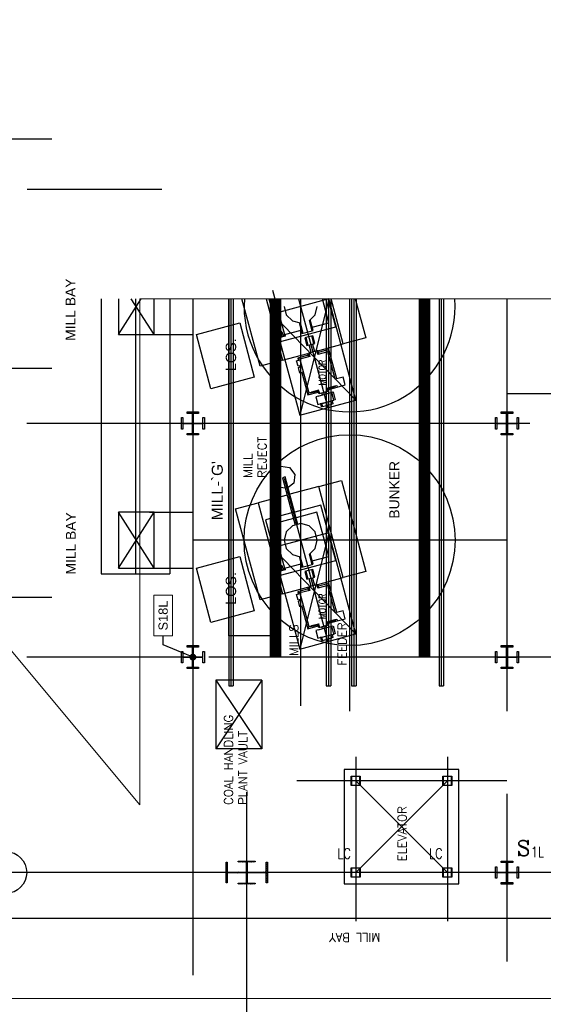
# Model space of a CAD drawing. Header units: inches. Extents: x 0 to 1544102, y -487208 to 23144100.
# Tile 28 of 256: x 44890 to 47745, y -138054 to -132683. Entities that reach past the tile are written whole.
import ezdxf
from ezdxf import colors
from ezdxf.entities.mleader import LeaderData, LeaderLine
from ezdxf.enums import TextEntityAlignment as Align
from ezdxf.math import Vec2, Vec3

# ---------------------------------------------------------------- set-up
doc = ezdxf.new("R2010")
doc.units = ezdxf.units.IN
doc.header["$LTSCALE"] = 1800
doc.header["$MEASUREMENT"] = 0
for name, pattern in [('CENTER', [2, 1.25, -0.25, 0.25, -0.25]), ('CENTER2', [1.125, 0.75, -0.125, 0.125, -0.125]), ('PHANTOM', [63.5, 31.75, -6.35, 6.35, -6.35, 6.35, -6.35])]:
    doc.linetypes.add(name, pattern=pattern)
doc.layers.get('0').update_dxf_attribs({"color": 253, "lineweight": 9})
for name, color, linetype in [('1_01_COAL_MILL_A', 7, 'Continuous'), ('1_01_FURNACE', 7, 'CENTER'), ('1_01_STEEL_TIER1', 7, 'Continuous'), ('1_COLD_PA_TO_APH', 7, 'Continuous'), ('4_01_HOT_PA_TO_MILLS', 7, 'Continuous'), ('CENTER', 10, 'CENTER'), ('COL', 1, 'Continuous'), ('Column-Tags', 252, 'Continuous'), ('DIMTEXT', 132, 'Continuous'), ('DIMTEXT-CL', 132, 'CENTER'), ('FUEL-MILL-CL', 32, 'CENTER'), ('GRID', 251, 'CENTER'), ('Road', 3, 'Continuous'), ('STEEL-COLUMNS-CL', 252, 'CENTER'), ('STEEL-PLATFORMS', 42, 'Continuous'), ('TEXT', 3, 'Continuous')]:
    doc.layers.add(name, color=color, linetype=linetype)
for name, color, linetype, lineweight in [('CEN', 2, 'CENTER', 15), ('CL', 8, 'CENTER', 15), ('DIM', 4, 'Continuous', 18), ('Y Center---yog', 3, 'CENTER2', 13)]:
    doc.layers.add(name, color=color, linetype=linetype, lineweight=lineweight)
doc.styles.add('C4', font='COMPLEX', dxfattribs={"width": 0.75, "height": 625})
doc.styles.add('S3', font='simplex.shx', dxfattribs={"width": 0.75, "height": 320})
doc.styles.add('SIMPLEX', font='SIMPLEX.SHX')
doc.styles.add('Squish', font='simplex.shx', dxfattribs={"width": 0.8})
doc.styles.get("Standard").update_dxf_attribs({"font": 'arial.ttf'})

# ---------------------------------------------------------------- blocks, each defined once
blk = doc.blocks.new('A$C73C87871')
h = blk.add_hatch()
h.set_pattern_fill('ANSI31', color=8, scale=500, style=0)
h.set_pattern_definition([(45, (88221.37, 16000), (-44.194174, 44.194174), [])])
h.paths.add_polyline_path([(0, 900), (-450, 900), (-450, 850), (0, 850)])
h.paths.add_polyline_path([(450, 900), (0, 900), (0, 850), (16, 850), (450, 850)])
h.paths.add_polyline_path([(16, 850), (0, 850), (0, 0), (16, 0), (16, 12.5)])
h.paths.add_polyline_path([(0, 850), (-16, 850), (-16, 0), (0, 0)])
h.paths.add_polyline_path([(16, 0), (0, 0), (0, -850), (16, -850)])
h.paths.add_polyline_path([(0, 0), (-16, 0), (-16, -12.5), (-16, -850), (0, -850)])
h.paths.add_polyline_path([(416, 0), (16, 0), (16, -12.5), (416, -12.5)])
h.paths.add_polyline_path([(416, 12.5), (16, 12.5), (16, 0), (416, 0)])
h.paths.add_polyline_path([(-16, 0), (-416, 0), (-416, -12.5), (-16, -12.5)])
h.paths.add_polyline_path([(-16, 12.5), (-416, 12.5), (-416, 0), (-16, 0)])
h.paths.add_polyline_path([(450, -850), (0, -850), (0, -900), (450, -900)])
h.paths.add_polyline_path([(0, -850), (-16, -850), (-450, -850), (-450, -900), (0, -900)])
at = {"color": 8}
blk.add_line((0, -900), (0, 900), dxfattribs=at)
at = {"layer": 'CEN', "color": 8}
for p, q in [((0, -900), (0, 900)), ((-416, 0), (416, 0))]:
    blk.add_line(p, q, dxfattribs=at)
at = {"layer": 'COL', "color": 8}
for points in [[(-450, 900), (450, 900), (450, 850), (-450, 850)], [(-16, 850), (16, 850), (16, -850), (-16, -850)], [(-16, -12.5), (-416, -12.5), (-416, 12.5), (-16, 12.5)], [(16, -12.5), (416, -12.5), (416, 12.5), (16, 12.5)], [(-450, -850), (450, -850), (450, -900), (-450, -900)]]:
    blk.add_lwpolyline(points, close=True, dxfattribs=at)
blk = doc.blocks.new('COLTAG')
at = {"transparency": 16777216}
blk.add_lwpolyline([(555, 1242), (2322, 1242), (2322, 424), (555, 424)], close=True, dxfattribs=at)
blk.add_attdef('COL', text='', height=400, dxfattribs=at).set_placement((1439, 833), align=Align.MIDDLE_CENTER)
blk = doc.blocks.new('_Dot')
at = {"color": 0, "linetype": 'ByBlock', "lineweight": -2}
blk.add_line((-0.5, 0), (-1, 0), dxfattribs=at)
at = {"color": 0, "linetype": 'ByBlock', "const_width": 0.5}
blk.add_lwpolyline([(-0.25, 0, 1), (0.25, 0, 1)], format="xyb", close=True, dxfattribs=at)

msp = doc.modelspace()

# ---------------------------------------------------------------- hatches: boundary and pattern name
at = {"layer": 'COL'}
h = msp.add_hatch(dxfattribs=at)
h.set_pattern_fill('ANSI31', color=8, scale=25, angle=180, style=0)
h.set_pattern_definition([(225, (-23872.0007, -151734.3734), (2.20970869, -2.20970869), [])])
h.paths.add_polyline_path([(46174.83, -137272.43), (46128.58, -137272.43), (46128.58, -137277.43), (46130.33, -137277.43), (46174.83, -137277.43)])
h.paths.add_polyline_path([(46128.58, -137272.43), (46082.33, -137272.43), (46082.33, -137277.43), (46128.58, -137277.43)])
h.paths.add_polyline_path([(46130.33, -137277.43), (46128.58, -137277.43), (46128.58, -137334.93), (46130.33, -137334.93)])
h.paths.add_polyline_path([(46128.58, -137277.43), (46126.83, -137277.43), (46126.83, -137334.93), (46128.58, -137334.93)])
h.paths.add_polyline_path([(46130.33, -137334.93), (46128.58, -137334.93), (46128.58, -137392.43), (46130.33, -137392.43)])
h.paths.add_polyline_path([(46128.58, -137334.93), (46126.83, -137334.93), (46126.83, -137392.43), (46128.58, -137392.43)])
h.paths.add_polyline_path([(46174.83, -137392.43), (46128.58, -137392.43), (46128.58, -137397.43), (46174.83, -137397.43)])
h.paths.add_polyline_path([(46128.58, -137392.43), (46126.83, -137392.43), (46082.33, -137392.43), (46082.33, -137397.43), (46128.58, -137397.43)])

# ---------------------------------------------------------------- linework, layer by layer
at = {"layer": '1_01_COAL_MILL_A', "color": 8}
for p, q in [((46200.83, -134573.1), (46102.29, -134205.33)), ((46233.77, -134205.33), (46323.5, -134540.23)), ((46249.49, -134205.33), (46312.05, -134438.8)), ((46269.44, -134159.05), (46334.15, -134400.53)), ((46575.63, -134335.83), (46540.66, -134205.33)), ((46613.9, -134357.92), (46573.01, -134205.33)), ((46654.69, -134451.49), (46588.73, -134205.33)), ((46720.21, -134205.33), (46777.37, -134418.62)), ((46331.91, -134247.44), (46344.05, -134292.75)), ((46501.02, -134292.75), (46513.16, -134247.44)), ((46344.05, -134292.75), (46377.22, -134325.92)), ((46469.79, -134323.98), (46501.02, -134292.75)), ((45853.6, -134399.88), (46089.77, -134336.6)), ((46089.77, -134336.6), (46169.07, -134632.54)), ((46312.05, -134438.8), (46613.9, -134357.92)), ((46377.22, -134325.92), (46419.76, -134337.32)), ((46413.78, -134335.72), (46429.55, -134394.57)), ((46419.76, -134337.32), (46434.73, -134393.18)), ((46484.75, -134379.78), (46469.79, -134323.98)), ((46489.92, -134378.4), (46474.17, -134319.6)), ((46485.02, -134360.1), (46575.63, -134335.83)), ((45932.9, -134695.82), (45853.6, -134399.88)), ((46315.75, -134406.6), (46308.48, -134408.55)), ((46308.48, -134408.55), (46309.82, -134413.52)), ((46309.82, -134413.52), (46337.56, -134406.09)), ((46309.82, -134413.52), (46312.86, -134412.71)), ((46310.62, -134416.54), (46309.82, -134413.52)), ((46338.37, -134409.1), (46310.62, -134416.54)), ((46312.86, -134412.71), (46314.04, -134412.39)), ((46314.04, -134412.39), (46320.47, -134410.67)), ((46315.21, -134386.6), (46316.39, -134382.55)), ((46315.3, -134392.64), (46315.21, -134386.6)), ((46322.37, -134390.75), (46315.3, -134392.64)), ((46315.62, -134392.55), (46315.3, -134392.64)), ((46315.3, -134392.64), (46316.77, -134398.1)), ((46320.47, -134410.67), (46315.62, -134392.55)), ((46316.77, -134398.1), (46315.75, -134406.6)), ((46316.39, -134382.55), (46319.43, -134385.47)), ((46319.43, -134385.47), (46322.37, -134390.75)), ((46322.37, -134390.75), (46322.06, -134390.83)), ((46322.06, -134390.83), (46326.91, -134408.94)), ((46323.83, -134396.2), (46322.37, -134390.75)), ((46328.96, -134403.06), (46323.83, -134396.2)), ((46326.91, -134408.94), (46333.34, -134407.22)), ((46336.23, -134401.11), (46328.96, -134403.06)), ((46333.34, -134407.22), (46334.52, -134406.9)), ((46334.15, -134400.53), (46424.65, -134376.28)), ((46334.52, -134406.9), (46337.56, -134406.09)), ((46337.56, -134406.09), (46336.23, -134401.11)), ((46337.56, -134406.09), (46338.37, -134409.1)), ((46429.55, -134394.57), (46484.75, -134379.78)), ((46450.69, -134416.54), (46445.52, -134417.92)), ((46445.52, -134417.92), (46456.84, -134460.18)), ((46487.78, -134406.6), (46450.69, -134416.54)), ((46450.69, -134416.54), (46462.02, -134458.8)), ((46493.92, -134450.25), (46482.6, -134407.99)), ((46484.75, -134379.78), (46489.92, -134378.4)), ((46499.1, -134448.86), (46487.78, -134406.6)), ((46777.37, -134418.62), (46654.69, -134451.49)), ((46456.84, -134460.18), (46462.02, -134458.8)), ((46462.02, -134458.8), (46493.92, -134450.25)), ((46479.37, -134498.4), (46468.3, -134457.11)), ((46498.68, -134493.23), (46487.62, -134451.93)), ((46493.92, -134450.25), (46499.1, -134448.86)), ((46516.82, -134488.43), (46654.69, -134451.49)), ((46323.5, -134540.23), (46461.28, -134503.32)), ((46463.89, -134513.1), (46406.54, -134528.46)), ((46418.02, -134535.09), (46406.54, -134528.46)), ((46406.54, -134528.46), (46409.77, -134540.54)), ((46471.49, -134520.76), (46418.02, -134535.09)), ((46461.25, -134503.26), (46466.43, -134501.87)), ((46466.32, -134522.15), (46461.25, -134503.26)), ((46516.79, -134488.37), (46466.43, -134501.87)), ((46466.43, -134501.87), (46471.49, -134520.76)), ((46516.68, -134508.66), (46511.62, -134489.76)), ((46570.15, -134494.33), (46516.68, -134508.66)), ((46521.86, -134507.27), (46516.79, -134488.37)), ((46576.78, -134482.85), (46519.43, -134498.21)), ((46570.15, -134494.33), (46576.78, -134482.85)), ((46610.25, -134643.99), (46570.15, -134494.33)), ((46619.31, -134641.56), (46576.78, -134482.85)), ((46323.5, -134540.23), (46200.83, -134573.1)), ((46400.36, -134543.06), (46418.47, -134538.21)), ((46408.61, -134573.85), (46400.36, -134543.06)), ((46426.72, -134569), (46408.61, -134573.85)), ((46410.22, -134579.89), (46428.33, -134575.03)), ((46418.47, -134610.68), (46410.22, -134579.89)), ((46418.02, -134535.09), (46467.16, -134718.5)), ((46418.02, -134571.33), (46419.64, -134577.36)), ((46418.47, -134538.21), (46426.72, -134569)), ((46428.33, -134575.03), (46436.58, -134605.82)), ((46169.07, -134632.54), (45932.9, -134695.82)), ((46436.58, -134605.82), (46418.47, -134610.68)), ((46427.89, -134608.15), (46460.53, -134729.98)), ((46653.96, -134632.28), (46610.25, -134643.99)), ((46665.48, -134675.26), (46653.96, -134632.28)), ((46565.83, -134692.06), (46619.3, -134677.73)), ((46565.91, -134692.36), (46565.83, -134692.06)), ((46565.91, -134692.36), (46609.72, -134680.62)), ((46566.97, -134696.35), (46605.61, -134686)), ((46571, -134690.68), (46571.08, -134690.98)), ((46573.43, -134699.73), (46621.72, -134686.79)), ((46605.61, -134686), (46604.54, -134682.01)), ((46610.79, -134684.61), (46605.61, -134686)), ((46609.72, -134680.62), (46610.79, -134684.61)), ((46619.3, -134677.73), (46621.77, -134686.97)), ((46621.77, -134686.97), (46665.48, -134675.26)), ((46460.53, -134729.98), (46517.89, -134714.61)), ((46467.16, -134718.5), (46460.53, -134729.98)), ((46467.16, -134718.5), (46520.64, -134704.17)), ((46476.9, -134716.21), (46482.08, -134714.82)), ((46477.97, -134720.2), (46476.9, -134716.21)), ((46521.79, -134708.46), (46477.97, -134720.2)), ((46520.72, -134704.47), (46482.08, -134714.82)), ((46482.08, -134714.82), (46483.15, -134718.81)), ((46518.04, -134735.72), (46504.28, -134739.45)), ((46504.28, -134739.45), (46515.78, -134782.37)), ((46515.54, -134705.86), (46515.46, -134705.56)), ((46520.52, -134724.45), (46516.61, -134709.84)), ((46518.04, -134735.72), (46599.84, -134713.8)), ((46570.89, -134710.96), (46520.52, -134724.45)), ((46520.64, -134704.17), (46520.72, -134704.47)), ((46521.79, -134708.46), (46525.7, -134723.07)), ((46541.29, -134729.49), (46538.63, -134719.6)), ((46560.6, -134724.32), (46557.95, -134714.42)), ((46566.97, -134696.35), (46570.89, -134710.96)), ((46570.89, -134710.96), (46576.06, -134709.57)), ((46576.06, -134709.57), (46572.15, -134694.96)), ((46603.34, -134758.94), (46591.82, -134715.95)), ((46599.84, -134713.8), (46611.36, -134756.79)), ((46515.78, -134782.37), (46529.55, -134778.68)), ((46529.55, -134778.68), (46603.34, -134758.94)), ((46534.69, -134777.33), (46529.55, -134778.68)), ((46531.65, -134778.28), (46593.35, -134761.75)), ((46536.18, -134795.19), (46531.65, -134778.28)), ((46541.35, -134793.8), (46536.18, -134795.19)), ((46536.82, -134776.9), (46541.35, -134793.8)), ((46541.35, -134793.8), (46592.7, -134780.04)), ((46552.84, -134772.6), (46552.8, -134772.48)), ((46572.16, -134767.43), (46572.12, -134767.3)), ((46592.7, -134780.04), (46588.17, -134763.14)), ((46597.88, -134778.65), (46592.7, -134780.04)), ((46593.35, -134761.75), (46597.88, -134778.65)), ((46611.36, -134756.79), (46603.34, -134758.94)), ((46276.53, -135148.28), (46314.48, -135119.16)), ((46314.48, -135119.16), (46361.9, -135125.41)), ((46270.28, -135195.71), (46276.53, -135148.28)), ((46361.9, -135125.41), (46391.02, -135163.36)), ((46391.02, -135163.36), (46384.78, -135210.78)), ((46299.4, -135233.66), (46270.28, -135195.71)), ((46338.3, -135177.48), (46322.91, -135181.61)), ((46322.91, -135181.61), (46392.13, -135439.96)), ((46407.53, -135435.83), (46338.3, -135177.48)), ((46384.78, -135210.78), (46353.63, -135234.69)), ((46521.57, -135229.64), (46363.62, -135271.96)), ((46521.57, -135229.64), (46644.24, -135196.77)), ((46654.69, -135726.49), (46521.57, -135229.64)), ((46644.24, -135196.77), (46777.37, -135693.62)), ((46348.22, -135276.09), (46190.37, -135318.39)), ((46338.22, -135238.77), (46299.4, -135233.66)), ((46067.7, -135351.26), (46190.37, -135318.39)), ((46190.37, -135318.39), (46323.5, -135815.23)), ((46533.02, -135331.07), (46389.74, -135369.46)), ((46613.9, -135632.92), (46533.02, -135331.07)), ((46200.83, -135848.1), (46067.7, -135351.26)), ((46374.35, -135373.59), (46231.17, -135411.95)), ((46510.92, -135369.34), (46397.83, -135399.65)), ((46575.63, -135610.83), (46510.92, -135369.34)), ((46231.17, -135411.95), (46312.05, -135713.8)), ((46382.44, -135403.77), (46269.44, -135434.05)), ((46269.44, -135434.05), (46334.15, -135675.53)), ((46377.22, -135443.95), (46344.05, -135477.13)), ((46422.53, -135431.81), (46377.22, -135443.95)), ((46467.85, -135443.95), (46422.53, -135431.81)), ((46501.02, -135477.13), (46467.85, -135443.95)), ((46344.05, -135477.13), (46331.91, -135522.44)), ((46513.16, -135522.44), (46501.02, -135477.13)), ((46331.91, -135522.44), (46344.05, -135567.75)), ((46501.02, -135567.75), (46513.16, -135522.44)), ((46344.05, -135567.75), (46377.22, -135600.92)), ((46377.22, -135600.92), (46419.76, -135612.32)), ((46469.79, -135598.98), (46501.02, -135567.75)), ((46484.75, -135654.78), (46469.79, -135598.98)), ((46489.92, -135653.4), (46474.17, -135594.6)), ((45853.6, -135674.88), (46089.77, -135611.6)), ((46089.77, -135611.6), (46169.07, -135907.54)), ((46312.05, -135713.8), (46613.9, -135632.92)), ((46315.21, -135661.6), (46316.39, -135657.55)), ((46316.39, -135657.55), (46319.43, -135660.47)), ((46334.15, -135675.53), (46424.65, -135651.28)), ((46413.78, -135610.72), (46429.55, -135669.57)), ((46419.76, -135612.32), (46434.73, -135668.18)), ((46429.55, -135669.57), (46484.75, -135654.78)), ((46484.75, -135654.78), (46489.92, -135653.4)), ((46485.02, -135635.1), (46575.63, -135610.83)), ((45932.9, -135970.82), (45853.6, -135674.88)), ((46315.75, -135681.6), (46308.48, -135683.55)), ((46308.48, -135683.55), (46309.82, -135688.52)), ((46309.82, -135688.52), (46337.56, -135681.09)), ((46309.82, -135688.52), (46312.86, -135687.71)), ((46310.62, -135691.54), (46309.82, -135688.52)), ((46338.37, -135684.1), (46310.62, -135691.54)), ((46312.86, -135687.71), (46314.04, -135687.39)), ((46314.04, -135687.39), (46320.47, -135685.67)), ((46315.3, -135667.64), (46315.21, -135661.6)), ((46322.37, -135665.75), (46315.3, -135667.64)), ((46315.62, -135667.55), (46315.3, -135667.64)), ((46315.3, -135667.64), (46316.77, -135673.1)), ((46320.47, -135685.67), (46315.62, -135667.55)), ((46316.77, -135673.1), (46315.75, -135681.6)), ((46319.43, -135660.47), (46322.37, -135665.75)), ((46322.37, -135665.75), (46322.06, -135665.83)), ((46322.06, -135665.83), (46326.91, -135683.94)), ((46323.83, -135671.2), (46322.37, -135665.75)), ((46328.96, -135678.06), (46323.83, -135671.2)), ((46326.91, -135683.94), (46333.34, -135682.22)), ((46336.23, -135676.11), (46328.96, -135678.06)), ((46333.34, -135682.22), (46334.52, -135681.9)), ((46334.52, -135681.9), (46337.56, -135681.09)), ((46337.56, -135681.09), (46336.23, -135676.11)), ((46337.56, -135681.09), (46338.37, -135684.1)), ((46450.69, -135691.54), (46445.52, -135692.92)), ((46445.52, -135692.92), (46456.84, -135735.18)), ((46487.78, -135681.6), (46450.69, -135691.54)), ((46450.69, -135691.54), (46462.02, -135733.8)), ((46493.92, -135725.25), (46482.6, -135682.99)), ((46499.1, -135723.86), (46487.78, -135681.6)), ((46777.37, -135693.62), (46654.69, -135726.49)), ((46456.84, -135735.18), (46462.02, -135733.8)), ((46462.02, -135733.8), (46493.92, -135725.25)), ((46516.79, -135763.37), (46466.43, -135776.87)), ((46479.37, -135773.4), (46468.3, -135732.11)), ((46498.68, -135768.23), (46487.62, -135726.93)), ((46493.92, -135725.25), (46499.1, -135723.86)), ((46516.68, -135783.66), (46511.62, -135764.76)), ((46521.86, -135782.27), (46516.79, -135763.37)), ((46516.82, -135763.43), (46654.69, -135726.49)), ((46576.78, -135757.85), (46519.43, -135773.21)), ((46570.15, -135769.33), (46576.78, -135757.85)), ((46619.31, -135916.56), (46576.78, -135757.85)), ((46323.5, -135815.23), (46200.83, -135848.1)), ((46323.5, -135815.23), (46461.28, -135778.32)), ((46400.36, -135818.06), (46418.47, -135813.21)), ((46408.61, -135848.85), (46400.36, -135818.06)), ((46463.89, -135788.1), (46406.54, -135803.46)), ((46418.02, -135810.09), (46406.54, -135803.46)), ((46406.54, -135803.46), (46409.77, -135815.54)), ((46471.49, -135795.76), (46418.02, -135810.09)), ((46418.02, -135810.09), (46467.16, -135993.5)), ((46418.47, -135813.21), (46426.72, -135844)), ((46461.25, -135778.26), (46466.43, -135776.87)), ((46466.32, -135797.15), (46461.25, -135778.26)), ((46466.43, -135776.87), (46471.49, -135795.76)), ((46570.15, -135769.33), (46516.68, -135783.66)), ((46610.25, -135918.99), (46570.15, -135769.33)), ((46426.72, -135844), (46408.61, -135848.85)), ((46410.22, -135854.89), (46428.33, -135850.03)), ((46418.47, -135885.68), (46410.22, -135854.89)), ((46418.02, -135846.33), (46419.64, -135852.36)), ((46428.33, -135850.03), (46436.58, -135880.82)), ((46169.07, -135907.54), (45932.9, -135970.82)), ((46436.58, -135880.82), (46418.47, -135885.68)), ((46427.89, -135883.15), (46460.53, -136004.98)), ((46653.96, -135907.28), (46610.25, -135918.99)), ((46665.48, -135950.26), (46653.96, -135907.28)), ((46467.16, -135993.5), (46520.64, -135979.17)), ((46520.72, -135979.47), (46482.08, -135989.82)), ((46515.54, -135980.86), (46515.46, -135980.56)), ((46520.64, -135979.17), (46520.72, -135979.47)), ((46565.83, -135967.06), (46619.3, -135952.73)), ((46565.91, -135967.36), (46565.83, -135967.06)), ((46565.91, -135967.36), (46609.72, -135955.62)), ((46566.97, -135971.35), (46605.61, -135961)), ((46566.97, -135971.35), (46570.89, -135985.96)), ((46571, -135965.68), (46571.08, -135965.98)), ((46576.06, -135984.57), (46572.15, -135969.96)), ((46573.43, -135974.73), (46621.72, -135961.79)), ((46605.61, -135961), (46604.54, -135957.01)), ((46610.79, -135959.61), (46605.61, -135961)), ((46609.72, -135955.62), (46610.79, -135959.61)), ((46619.3, -135952.73), (46621.77, -135961.97)), ((46621.77, -135961.97), (46665.48, -135950.26)), ((46460.53, -136004.98), (46517.89, -135989.61)), ((46467.16, -135993.5), (46460.53, -136004.98)), ((46476.9, -135991.21), (46482.08, -135989.82)), ((46477.97, -135995.2), (46476.9, -135991.21)), ((46521.79, -135983.46), (46477.97, -135995.2)), ((46482.08, -135989.82), (46483.15, -135993.81)), ((46518.04, -136010.72), (46504.28, -136014.45)), ((46504.28, -136014.45), (46515.78, -136057.37)), ((46520.52, -135999.45), (46516.61, -135984.84)), ((46518.04, -136010.72), (46599.84, -135988.8)), ((46570.89, -135985.96), (46520.52, -135999.45)), ((46521.79, -135983.46), (46525.7, -135998.07)), ((46529.55, -136053.68), (46603.34, -136033.94)), ((46541.29, -136004.49), (46538.63, -135994.6)), ((46560.6, -135999.32), (46557.95, -135989.42)), ((46570.89, -135985.96), (46576.06, -135984.57)), ((46603.34, -136033.94), (46591.82, -135990.95)), ((46599.84, -135988.8), (46611.36, -136031.79)), ((46611.36, -136031.79), (46603.34, -136033.94)), ((46515.78, -136057.37), (46529.55, -136053.68)), ((46534.69, -136052.33), (46529.55, -136053.68)), ((46531.65, -136053.28), (46593.35, -136036.75)), ((46536.18, -136070.19), (46531.65, -136053.28)), ((46541.35, -136068.8), (46536.18, -136070.19)), ((46536.82, -136051.9), (46541.35, -136068.8)), ((46541.35, -136068.8), (46592.7, -136055.04)), ((46552.84, -136047.6), (46552.8, -136047.48)), ((46572.16, -136042.43), (46572.12, -136042.3)), ((46592.7, -136055.04), (46588.17, -136038.14)), ((46597.88, -136053.65), (46592.7, -136055.04)), ((46593.35, -136036.75), (46597.88, -136053.65))]:
    msp.add_line(p, q, dxfattribs=at)
at = {"layer": '1_01_FURNACE', "color": 8}
msp.add_line((45522.33, -134205.33), (45522.33, -135705.66), dxfattribs=at)
at = {"layer": '1_01_STEEL_TIER1', "color": 8}
for p, q in [((46697.33, -137309.93), (46747.33, -137309.93)), ((46697.33, -137359.93), (46697.33, -137309.93)), ((46745.33, -137311.93), (46699.33, -137311.93)), ((46699.33, -137311.93), (46699.33, -137357.93)), ((46745.33, -137357.93), (46745.33, -137311.93)), ((46747.33, -137309.93), (46747.33, -137359.93)), ((47197.33, -137309.93), (47247.33, -137309.93)), ((47197.33, -137359.93), (47197.33, -137309.93)), ((47245.33, -137311.93), (47199.33, -137311.93)), ((47199.33, -137311.93), (47199.33, -137357.93)), ((47245.33, -137357.93), (47245.33, -137311.93)), ((47247.33, -137309.93), (47247.33, -137359.93)), ((46747.33, -137359.93), (46697.33, -137359.93)), ((46699.33, -137357.93), (46745.33, -137357.93)), ((47247.33, -137359.93), (47197.33, -137359.93)), ((47199.33, -137357.93), (47245.33, -137357.93))]:
    msp.add_line(p, q, dxfattribs=at)
for points in [[(45772.34, -134916.24), (45772.34, -134853.74), (45780.21, -134853.74), (45780.21, -134882.99), (45832.84, -134882.99), (45832.84, -134830.36), (45803.59, -134830.36), (45803.59, -134822.49), (45866.09, -134822.49), (45866.09, -134830.36), (45836.84, -134830.36), (45836.84, -134882.99), (45889.46, -134882.99), (45889.46, -134853.74), (45897.34, -134853.74), (45897.34, -134916.24), (45889.46, -134916.24), (45889.46, -134886.99), (45836.84, -134886.99), (45836.84, -134939.61), (45866.09, -134939.61), (45866.09, -134947.49), (45803.59, -134947.49), (45803.59, -134939.61), (45832.84, -134939.61), (45832.84, -134886.99), (45780.21, -134886.99), (45780.21, -134916.24), (45772.34, -134916.24)], [(47484.83, -134916.23), (47484.83, -134853.73), (47492.7, -134853.73), (47492.7, -134882.98), (47545.33, -134882.98), (47545.33, -134830.36), (47516.08, -134830.36), (47516.08, -134822.48), (47578.58, -134822.48), (47578.58, -134830.36), (47549.33, -134830.36), (47549.33, -134882.98), (47601.95, -134882.98), (47601.95, -134853.73), (47609.83, -134853.73), (47609.83, -134916.23), (47601.95, -134916.23), (47601.95, -134886.98), (47549.33, -134886.98), (47549.33, -134939.61), (47578.58, -134939.61), (47578.58, -134947.48), (47516.08, -134947.48), (47516.08, -134939.61), (47545.33, -134939.61), (47545.33, -134886.98), (47492.7, -134886.98), (47492.7, -134916.23), (47484.83, -134916.23)], [(45772.34, -136191.19), (45772.34, -136128.69), (45780.21, -136128.69), (45780.21, -136157.94), (45832.84, -136157.94), (45832.84, -136105.31), (45803.59, -136105.31), (45803.59, -136097.44), (45866.09, -136097.44), (45866.09, -136105.31), (45836.84, -136105.31), (45836.84, -136157.94), (45889.46, -136157.94), (45889.46, -136128.69), (45897.34, -136128.69), (45897.34, -136191.19), (45889.46, -136191.19), (45889.46, -136161.94), (45836.84, -136161.94), (45836.84, -136214.56), (45866.09, -136214.56), (45866.09, -136222.44), (45803.59, -136222.44), (45803.59, -136214.56), (45832.84, -136214.56), (45832.84, -136161.94), (45780.21, -136161.94), (45780.21, -136191.19), (45772.34, -136191.19)], [(47484.83, -136191.2), (47484.83, -136128.7), (47492.7, -136128.7), (47492.7, -136157.95), (47545.33, -136157.95), (47545.33, -136105.33), (47516.08, -136105.33), (47516.08, -136097.45), (47578.58, -136097.45), (47578.58, -136105.33), (47549.33, -136105.33), (47549.33, -136157.95), (47601.95, -136157.95), (47601.95, -136128.7), (47609.83, -136128.7), (47609.83, -136191.2), (47601.95, -136191.2), (47601.95, -136161.95), (47549.33, -136161.95), (47549.33, -136214.58), (47578.58, -136214.58), (47578.58, -136222.45), (47516.08, -136222.45), (47516.08, -136214.58), (47545.33, -136214.58), (47545.33, -136161.95), (47492.7, -136161.95), (47492.7, -136191.2), (47484.83, -136191.2)], [(47484.83, -137366.23), (47484.83, -137303.73), (47492.7, -137303.73), (47492.7, -137332.98), (47545.33, -137332.98), (47545.33, -137280.36), (47516.08, -137280.36), (47516.08, -137272.48), (47578.58, -137272.48), (47578.58, -137280.36), (47549.33, -137280.36), (47549.33, -137332.98), (47601.95, -137332.98), (47601.95, -137303.73), (47609.83, -137303.73), (47609.83, -137366.23), (47601.95, -137366.23), (47601.95, -137336.98), (47549.33, -137336.98), (47549.33, -137389.61), (47578.58, -137389.61), (47578.58, -137397.48), (47516.08, -137397.48), (47516.08, -137389.61), (47545.33, -137389.61), (47545.33, -137336.98), (47492.7, -137336.98), (47492.7, -137366.23), (47484.83, -137366.23)], [(47484.83, -137366.23), (47484.83, -137303.73), (47492.7, -137303.73), (47492.7, -137332.98), (47545.33, -137332.98), (47545.33, -137280.35), (47516.08, -137280.35), (47516.08, -137272.48), (47578.58, -137272.48), (47578.58, -137280.35), (47549.33, -137280.35), (47549.33, -137332.98), (47601.95, -137332.98), (47601.95, -137303.73), (47609.83, -137303.73), (47609.83, -137366.23), (47601.95, -137366.23), (47601.95, -137336.98), (47549.33, -137336.98), (47549.33, -137389.6), (47578.58, -137389.6), (47578.58, -137397.48), (47516.08, -137397.48), (47516.08, -137389.6), (47545.33, -137389.6), (47545.33, -137336.98), (47492.7, -137336.98), (47492.7, -137366.23), (47484.83, -137366.23)]]:
    msp.add_lwpolyline(points, dxfattribs=at)
at = {"layer": '1_COLD_PA_TO_APH', "color": 8}
for p, q in [((45334.83, -134205.33), (45334.83, -135705.66)), ((45709.83, -134205.33), (45709.83, -135705.66)), ((45598.21, -134399.41), (45834.83, -134399.41)), ((45598.21, -135369.66), (45834.83, -135369.66)), ((45334.83, -135705.66), (45709.83, -135705.66)), ((45598.21, -135674.41), (45834.83, -135674.41)), ((46209.83, -136284.94), (45959.83, -136284.94)), ((45959.83, -136284.94), (45959.83, -136659.94)), ((46209.83, -136284.94), (46209.83, -136659.94)), ((46209.83, -136659.94), (45959.83, -136659.94))]:
    msp.add_line(p, q, dxfattribs=at)
at = {"layer": '1_COLD_PA_TO_APH', "color": 8, "elevation": 4128.13}
msp.add_lwpolyline([(45428.21, -134205.33), (45428.21, -134399.41), (45623.21, -134399.41), (45623.21, -134205.33)], dxfattribs=at)
msp.add_lwpolyline([(45623.21, -135674.41), (45623.21, -135369.66), (45428.21, -135369.66), (45428.21, -135674.41)], close=True, dxfattribs=at)
at = {"layer": '4_01_HOT_PA_TO_MILLS', "color": 8}
for p, q in [((45428.21, -134399.41, 4128.13), (45552.4, -134205.33, 4128.13)), ((45623.21, -134399.41, 4128.13), (45499.02, -134205.33, 4128.13)), ((45428.21, -135674.41, 4128.13), (45623.21, -135369.66, 4128.13)), ((45623.21, -135674.41, 4128.13), (45428.21, -135369.66, 4128.13))]:
    msp.add_line(p, q, dxfattribs=at)
at = {"layer": 'CEN', "color": 8}
for p, q in [((46722.33, -137530.8), (46722.33, -137241.18)), ((47222.33, -137546.15), (47222.33, -137241.18)), ((47547.33, -137461.71), (47547.33, -137241.18)), ((46128.58, -137272.43), (46128.58, -137397.43)), ((46152.52, -137334.93), (46104.63, -137334.93))]:
    msp.add_line(p, q, dxfattribs=at)
at = {"layer": 'CEN', "color": 8, "linetype": 'CENTER', "ltscale": 10}
msp.add_line((56422.41, -137334.94), (24413.08, -137334.94), dxfattribs=at)
at = {"layer": 'CENTER', "color": 8}
for p, q in [((46411.25, -134205.33), (46570.82, -134800.85)), ((46422.31, -134205.33), (46422.31, -136426.4)), ((46689.06, -134205.33), (46689.06, -136617.34)), ((46331.71, -135183.46), (46570.82, -136075.85)), ((47547.33, -135522.44), (45834.83, -135522.44)), ((47222.33, -137334.94), (46722.33, -136834.94)), ((47222.33, -136834.94), (46722.33, -137334.94))]:
    msp.add_line(p, q, dxfattribs=at)
at = {"layer": 'CL', "color": 8, "ltscale": 100}
msp.add_line((63534.99, -138022.43), (17066.08, -138022.43), dxfattribs=at)
at = {"layer": 'COL', "color": 8}
for points in [[(46082.33, -137272.43), (46174.83, -137272.43), (46174.83, -137277.43), (46082.33, -137277.43)], [(46126.83, -137277.43), (46130.33, -137277.43), (46130.33, -137392.43), (46126.83, -137392.43)], [(46082.33, -137392.43), (46174.83, -137392.43), (46174.83, -137397.43), (46082.33, -137397.43)]]:
    msp.add_lwpolyline(points, close=True, dxfattribs=at)
at = {"layer": 'DIM'}
msp.add_lwpolyline([(29443.81, -134205.33), (40944.99, -134205.33), (40944.99, -131445.04), (45545.46, -136965.61), (45545.46, -134205.33), (57046.65, -134205.33)], dxfattribs=at)
at = {"layer": 'DIMTEXT', "color": 8}
for p, q in [((46028.58, -134205.33), (46028.58, -136043.67)), ((46278.58, -134205.33), (46278.58, -136043.67)), ((46278.58, -136043.67), (46028.58, -136043.67)), ((46209.83, -136284.94), (45959.83, -136659.94)), ((45959.83, -136284.94), (46209.83, -136659.94))]:
    msp.add_line(p, q, dxfattribs=at)
for centre, radius in [((46689.06, -135522.28), 575.15), ((44815.13, -137334.93), 113.68)]:
    msp.add_circle(centre, radius, dxfattribs=at)
msp.add_arc((46689.06, -134247.28), 575.15, 175.8165, 4.1835, dxfattribs=at)
at = {"layer": 'DIMTEXT-CL', "color": 8}
for p, q in [((45666.08, -133609.94), (44931.11, -133609.94)), ((45666.08, -134884.94), (44928.81, -134884.94)), ((45666.08, -134884.94), (44928.81, -134884.94)), ((45834.83, -136178.06), (45834.83, -137894.98)), ((47496.7, -137334.93), (41483.86, -137334.93)), ((47547.33, -137334.94), (47547.33, -137820.35))]:
    msp.add_line(p, q, dxfattribs=at)
at = {"layer": 'FUEL-MILL-CL', "color": 8, "linetype": 'PHANTOM'}
for p, q in [((46575.87, -134206.29), (46269.19, -134288.47)), ((46575.87, -134206.29), (46417.24, -134840.98)), ((46723.92, -134758.8), (46575.87, -134206.29)), ((46269.19, -134288.47), (46417.24, -134840.98)), ((46723.92, -134758.8), (46269.19, -134288.47)), ((46417.24, -134840.98), (46723.92, -134758.8)), ((46575.87, -135481.29), (46269.19, -135563.47)), ((46575.87, -135481.29), (46417.24, -136115.98)), ((46723.92, -136033.8), (46575.87, -135481.29)), ((46269.19, -135563.47), (46417.24, -136115.98)), ((46723.92, -136033.8), (46269.19, -135563.47)), ((46417.24, -136115.98), (46723.92, -136033.8))]:
    msp.add_line(p, q, dxfattribs=at)
at = {"layer": 'GRID', "color": 8}
for p, q in [((45066.08, -133334.93), (40028.58, -133334.93)), ((45066.08, -134584.93), (40028.58, -134584.93)), ((45066.08, -135834.93), (40028.58, -135834.93)), ((46128.58, -145478.63), (46128.58, -136897.43)), ((56541.08, -137334.93), (39653.58, -137334.93))]:
    msp.add_line(p, q, dxfattribs=at)
at = {"layer": 'Road', "color": 8}
msp.add_line((62066.08, -137584.93), (18535.19, -137584.93), dxfattribs=at)
at = {"layer": 'STEEL-COLUMNS-CL', "color": 8}
for p, q in [((45834.83, -134205.33), (45834.83, -136178.06)), ((46029.83, -134205.33, 163.58), (46029.83, -136316.19, -363.89)), ((46042.33, -134205.33, 163.58), (46042.33, -136316.19, -363.89)), ((46054.83, -134205.33, 163.58), (46054.83, -136316.19, -363.89)), ((46561.7, -134205.33, 163.58), (46561.7, -136316.19, -363.89)), ((46574.2, -134205.33, 163.58), (46574.2, -136316.19, -363.89)), ((46586.7, -134205.33, 163.58), (46586.7, -136316.19, -363.89)), ((46699.2, -134205.33, 163.58), (46699.2, -136316.19, -363.89)), ((46711.7, -134205.33, 163.58), (46711.7, -136316.19, -363.89)), ((46724.2, -134205.33, 163.58), (46724.2, -136316.19, -363.89)), ((47176.7, -134205.33, 163.58), (47176.7, -136316.19, -363.89)), ((47189.2, -134205.33, 163.58), (47189.2, -136316.19, -363.89)), ((47201.7, -134205.33, 163.58), (47201.7, -136316.19, -363.89)), ((47547.33, -134205.33), (47547.33, -137432.34)), ((47547.33, -134722.44), (49153.58, -134722.44)), ((45813.3, -134884.94), (44928.81, -134884.94)), ((47672.26, -134884.94), (45672.34, -134884.94)), ((45819.71, -136159.94), (44928.75, -136159.94)), ((47609.83, -136159.94), (45922.34, -136159.94)), ((49079.94, -136159.91), (47359.83, -136159.95)), ((46029.83, -136316.19), (46054.83, -136316.19, 45.29)), ((46561.7, -136316.19, 0), (46586.7, -136316.19, 45.29)), ((46699.2, -136316.19, 0), (46724.2, -136316.19, 45.29)), ((47176.7, -136316.19), (47201.7, -136316.19, 45.29)), ((46722.33, -136703.06), (46722.33, -137600.88)), ((47222.33, -136703.06), (47222.33, -137600.88)), ((47547.33, -136834.94), (46401.62, -136834.94)), ((46697.33, -136809.93), (46747.33, -136809.93)), ((46697.33, -136859.94), (46697.33, -136809.93)), ((46745.33, -136811.94), (46699.33, -136811.94)), ((46699.33, -136811.94), (46699.33, -136857.93)), ((46745.33, -136857.93), (46745.33, -136811.94)), ((46747.33, -136809.93), (46747.33, -136859.94)), ((47197.33, -136809.93), (47247.33, -136809.93)), ((47197.33, -136859.94), (47197.33, -136809.93)), ((47245.33, -136811.94), (47199.33, -136811.94)), ((47199.33, -136811.94), (47199.33, -136857.93)), ((47245.33, -136857.93), (47245.33, -136811.94)), ((47247.33, -136809.93), (47247.33, -136859.94)), ((46747.33, -136859.94), (46697.33, -136859.94)), ((46699.33, -136857.93), (46745.33, -136857.93)), ((47247.33, -136859.94), (47197.33, -136859.94)), ((47199.33, -136857.93), (47245.33, -136857.93)), ((46697.33, -137309.93), (46747.33, -137309.93)), ((46697.33, -137359.93), (46697.33, -137309.93)), ((46745.33, -137311.94), (46699.33, -137311.94)), ((46699.33, -137311.94), (46699.33, -137357.93)), ((46745.33, -137357.93), (46745.33, -137311.94)), ((46747.33, -137309.93), (46747.33, -137359.93)), ((47197.33, -137309.93), (47247.33, -137309.93)), ((47197.33, -137359.93), (47197.33, -137309.93)), ((47245.33, -137311.94), (47199.33, -137311.94)), ((47199.33, -137311.94), (47199.33, -137357.93)), ((47245.33, -137357.93), (47245.33, -137311.94)), ((47247.33, -137309.93), (47247.33, -137359.93)), ((46747.33, -137359.93), (46697.33, -137359.93)), ((46699.33, -137357.93), (46745.33, -137357.93)), ((55049.71, -137334.94), (46777.95, -137334.93)), ((47247.33, -137359.93), (47197.33, -137359.93)), ((47199.33, -137357.93), (47245.33, -137357.93))]:
    msp.add_line(p, q, dxfattribs=at)
at = {"layer": 'TEXT', "color": 8}
msp.add_lwpolyline([(47284.83, -137397.44), (47284.83, -136772.44), (46659.83, -136772.44), (46659.83, -137397.44)], close=True, dxfattribs=at)
at = {"layer": 'Y Center---yog', "color": 8, "linetype": 'CENTER', "ltscale": 50}
msp.add_line((46691.08, -134205.33, 4128.13), (46691.08, -136117.56, 4128.13), dxfattribs=at)
at = {"layer": 'Y Center---yog', "color": 8, "ltscale": 5, "const_width": 62.5, "elevation": 4473.87}
for points in [[(46284.82, -136159.94), (46284.82, -134205.33)], [(47097.32, -136159.94), (47097.32, -134205.33)]]:
    msp.add_lwpolyline(points, dxfattribs=at)

# ---------------------------------------------------------------- block references
at = {"layer": 'COL', "color": 8, "xscale": 0.125, "yscale": 0.125, "zscale": 0.125, "rotation": 90}
msp.add_blockref('A$C73C87871', (46128.58, -137335.06), dxfattribs=at)

# ---------------------------------------------------------------- texts
at = {"layer": 'DIMTEXT', "color": 8}
for s, height, p in [('MILL BAY', 54, (45194.36, -134434.56, 8256.25)), ('LOS.', 56.25, (46070.46, -134599.89)), (" MILL-`G'", 60, (45997.67, -135437.27)), (" MILL-`G'", 60, (45997.67, -135437.27)), ('BUNKER', 54, (46960.01, -135404.56, 8256.25)), ('MILL BAY', 54, (45196.26, -135709.56, 8256.25)), ('LOS.', 56.25, (46070.46, -135874.89))]:
    msp.add_text(s, height=height, rotation=90, dxfattribs=at).set_placement(p)
at = {"layer": 'DIMTEXT', "color": 8, "style": 'Squish'}
msp.add_text('ELEVATOR', height=46.875, rotation=90, dxfattribs=at).set_placement((46998.92, -137274.25))
at = {"layer": 'DIMTEXT', "color": 8, "char_height": 46.875}
for s, insert, width, attachment_point, rotation, style in [('{\\W1;MILL REJECT}', (46235.22, -135182.6), 319.4572, 7, 90, 'Squish'), ('{\\W1;MILLS}', (46408.77, -136154.27, -4128.13), 243.6777, 7, 90, 'Squish'), ('{\\W1;FEEDER}', (46671.99, -136206.13, -4128.13), 319.4572, 7, 90, 'Squish'), ('{\\W1;COAL HANDLING PLANT VAULT}', (46130.22, -136966.35), 573.1288, 7, 90, 'Squish'), ('MILL BAY', (46856.51, -137712.74), 504.8813, 1, 180, 'SIMPLEX')]:
    msp.add_mtext(s, dxfattribs=dict(at, insert=insert, width=width, attachment_point=attachment_point, rotation=rotation, style=style))
at = {"layer": 'STEEL-PLATFORMS', "color": 8, "style": 'S3', "width": 0.8}
for p in [(46559.87, -134677.93), (46559.87, -135952.93)]:
    msp.add_text('MOTOR', height=38.672, rotation=90, dxfattribs=at).set_placement(p)
at = {"layer": 'TEXT', "color": 8, "style": 'C4', "text_generation_flag": 6}
msp.add_text('S', height=84.38, rotation=180, dxfattribs=at).set_placement((47601.02, -137243.8))
at = {"layer": 'TEXT', "color": 8, "style": 'S3', "width": 0.8}
for s, p in [('LC', (46623.23, -137259.33)), ('LC', (47123.23, -137259.33)), ('1L', (47677.52, -137250.37))]:
    msp.add_text(s, height=56.25, dxfattribs=at).set_placement(p)

# ---------------------------------------------------------------- leaders
at = {"layer": 'Column-Tags', "color": 8}
ml = msp.add_multileader_block('Standard', dxfattribs=at)
ml.set_content('COLTAG', color=8, scale=0.125)
ml.set_attribute('COL', 'S18L', width=0)
ml.set_leader_properties()
ml.set_arrow_properties(name='DOT')
ml.build(insert=Vec2(0, 0))
ml.multileader.update_dxf_attribs({"text_right_attachment_type": 6, "dogleg_length": 400, "arrow_head_size": 37.5})
ctx = ml.context
ctx.base_point, ctx.char_height, ctx.arrow_head_size, ctx.landing_gap_size, ctx.plane_origin, ctx.plane_x_axis, ctx.plane_y_axis = Vec3(45672.33, -136043.49), 0.0225, 37.5, 0.0112, Vec3(45836.83, -136157.94), Vec3(0, 1), Vec3(-1, 0)
ctx.right_attachment = 6
notes = []
notes.append((ctx, [(0, (1, 1, 0), (45672.33, -136093.49), (0, 1), 50, [(0, [(45834.84, -136159.94)], 0, [])])]))
ctx.block.insert, ctx.block.rotation = Vec3(45776.44, -136112.88), 1.5707963
for ctx, leaders in notes:
    for number, flags, end, landing, length, lines in leaders:
        leader = LeaderData()
        leader.index, (leader.has_last_leader_line, leader.has_dogleg_vector, leader.attachment_direction) = number, flags
        leader.last_leader_point, leader.dogleg_vector, leader.dogleg_length = Vec3(end), Vec3(landing), length
        for number, points, colour, breaks in lines:
            line = LeaderLine()
            line.index, line.vertices, line.color, line.breaks = number, Vec3.list(points), colors.encode_raw_color(colour), breaks
            leader.lines.append(line)
        ctx.leaders.append(leader)

doc.saveas('drawing.dxf')
